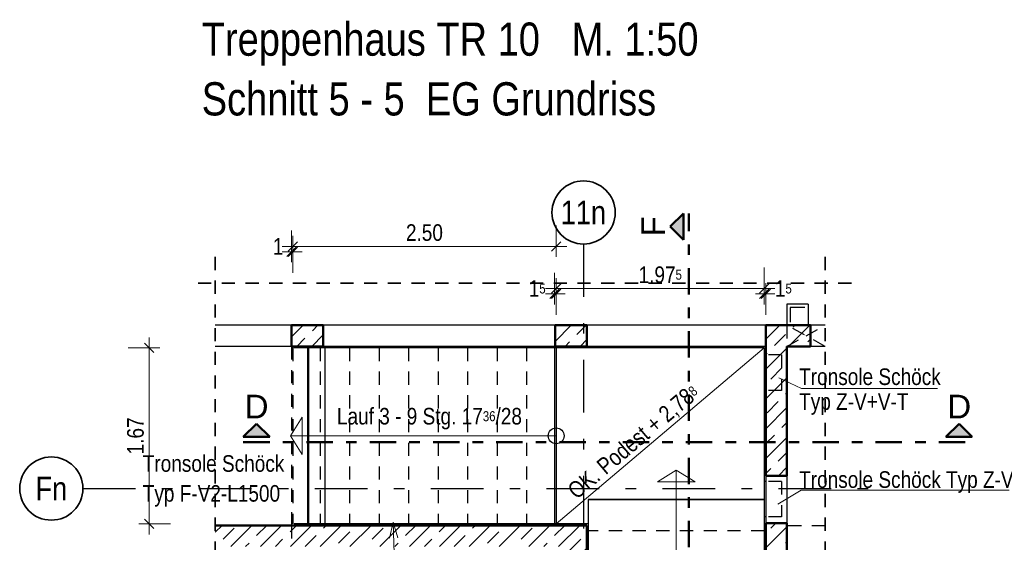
# Model space of a CAD drawing. Header units: millimetres. Extents: x 0 to 60.3, y -32.3 to 42.
# Tile 42 of 57: x 31.9 to 41.2, y 12.8 to 17.8. Entities that reach past the tile are written whole.
import ezdxf
from ezdxf.enums import TextEntityAlignment as Align

# ---------------------------------------------------------------- set-up
doc = ezdxf.new("R2010")
doc.units = ezdxf.units.MM
for name, pattern in [('DASHDOT', [1, 0.5, -0.25, 0, -0.25]), ('DASHDOTX2', [2, 1, -0.5, 0, -0.5]), ('HIDDEN', [0.375, 0.25, -0.125])]:
    doc.linetypes.add(name, pattern=pattern)
doc.layers.add('Achsen', color=7, linetype='Continuous', lineweight=20)
doc.layers.add('Schraffuren', color=7, linetype='Continuous', lineweight=20)
doc.styles.add('Arial', font='arial.ttf')
doc.styles.add('Arial Narrow', font='ARIALN.TTF')
doc.dimstyles.new('Arch_Strakon_dimstyle', dxfattribs={"dimtxt": 15.75, "dimasz": 1, "dimexe": 1.25, "dimexo": 0.0625, "dimgap": 1, "dimtad": 0, "dimdec": 4, "dimzin": 12, "dimdsep": 46, "dimtxsty": 'Arial Narrow', "dimblk": 'Arrowhead_Tick', "dimsah": 1, "dimcen": 0, "dimse1": 1, "dimse2": 1, "dimclrd": 6, "dimclrt": 2, "dimazin": 0, "dimtfac": 1, "dimtdec": 4, "dimtmove": 0, "dimatfit": 3, "dimldrblk": 'NONE', "dimfxl": 1, "dimtvp": 1, "dimtolj": 1, "dimtzin": 0, "dimlwd": 13, "dimarcsym": 2})
pattern_1 = [(45, (0, 0), (-0.1414214, 0.1414214), [0.15, -0.1]), (45, (-0.07071, 0.07071), (-0.1414214, 0.1414214), [])]

# ---------------------------------------------------------------- blocks, each defined once
blk = doc.blocks.new('Arrowhead_Tick')
at = {"color": 0, "linetype": 'Continuous', "lineweight": -2}
for p, q in [((0, 20), (0, -10)), ((-1, 0), (0, 0)), ((10, 0), (0, 0))]:
    blk.add_line(p, q, dxfattribs=at)
at = {"color": 2, "linetype": 'Continuous', "lineweight": 35}
blk.add_line((4.42, 4.42), (-4.42, -4.42), dxfattribs=at)
blk = doc.blocks.new('*D278')
at = {"layer": 'Defpoints', "color": 0}
for p in [(37.2658, 13.2455), (37.251, 13.0013), (37.2658, 12.2)]:
    blk.add_point(p, dxfattribs=at)
at = {"layer": 'Schraffuren', "color": 6, "linetype": 'Continuous', "lineweight": 13}
for p, q in [((37.241, 12.2), (37.231, 12.2)), ((37.251, 12.2), (37.2658, 12.2)), ((37.2758, 12.2), (37.2858, 12.2))]:
    blk.add_line(p, q, dxfattribs=at)
at = {"layer": 'Schraffuren', "color": 6, "lineweight": 13, "xscale": 0.01, "yscale": 0.01, "zscale": 0.01}
for p, rotation in [((37.251, 12.2), 6.868947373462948e-12), ((37.2658, 12.2), 180.0000000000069)]:
    blk.add_blockref('Arrowhead_Tick', p, dxfattribs=dict(at, rotation=rotation))
at = {"layer": 'Schraffuren', "color": 2, "lineweight": 35, "insert": (37.0854, 12.25), "char_height": 0.1575, "attachment_point": 5, "style": 'Arial Narrow'}
blk.add_mtext('\\A1;1{\\A1;\\H.6x;\\S5;}', dxfattribs=at)
blk = doc.blocks.new('_None')
blk = doc.blocks.new('*D279')
at = {"layer": 'Defpoints', "color": 0}
for p in [(37.2658, 13.2455), (38.9358, 12.9513), (38.9358, 12.2)]:
    blk.add_point(p, dxfattribs=at)
at = {"layer": 'Schraffuren', "color": 6, "linetype": 'Continuous', "lineweight": 13}
for p, q in [((37.2758, 12.2), (37.6251, 12.2)), ((38.9258, 12.2), (38.0484, 12.2))]:
    blk.add_line(p, q, dxfattribs=at)
at = {"layer": 'Schraffuren', "color": 6, "lineweight": 13, "xscale": 0.01, "yscale": 0.01, "zscale": 0.01}
blk.add_blockref('Arrowhead_Tick', (38.9358, 12.2), dxfattribs=at)
at = {"layer": 'Schraffuren', "color": 6, "lineweight": 13, "xscale": 0.01, "yscale": 0.01, "zscale": 0.01, "rotation": 180}
blk.add_blockref('Arrowhead_Tick', (37.2658, 12.2), dxfattribs=at)
at = {"layer": 'Schraffuren', "color": 2, "lineweight": 35, "insert": (37.8367, 12.2391), "char_height": 0.1575, "attachment_point": 5, "style": 'Arial Narrow'}
blk.add_mtext('\\A1;1.67', dxfattribs=at)
blk = doc.blocks.new('*D280')
at = {"layer": 'Defpoints', "color": 0}
for p in [(38.951, 13.0833), (38.9358, 12.9513), (38.951, 12.2)]:
    blk.add_point(p, dxfattribs=at)
at = {"layer": 'Schraffuren', "color": 6, "linetype": 'Continuous', "lineweight": 13}
for p, q in [((38.9258, 12.2), (38.9158, 12.2)), ((38.9358, 12.2), (38.951, 12.2)), ((38.961, 12.2), (38.971, 12.2))]:
    blk.add_line(p, q, dxfattribs=at)
at = {"layer": 'Schraffuren', "color": 6, "lineweight": 13, "xscale": 0.01, "yscale": 0.01, "zscale": 0.01}
blk.add_blockref('Arrowhead_Tick', (38.9358, 12.2), dxfattribs=at)
at = {"layer": 'Schraffuren', "color": 6, "lineweight": 13, "xscale": 0.01, "yscale": 0.01, "zscale": 0.01, "rotation": 180}
blk.add_blockref('Arrowhead_Tick', (38.951, 12.2), dxfattribs=at)
at = {"layer": 'Schraffuren', "color": 2, "lineweight": 35, "insert": (39.1165, 12.25), "char_height": 0.1575, "attachment_point": 5, "style": 'Arial Narrow'}
blk.add_mtext('\\A1;1{\\A1;\\H.6x;\\S5;}', dxfattribs=at)
blk = doc.blocks.new('*D438')
at = {"color": 6, "linetype": 'Continuous', "lineweight": 13}
for p, q in [((36.9367, 15.2), (36.9267, 15.2)), ((36.9467, 15.2), (36.961, 15.2)), ((36.971, 15.2), (36.981, 15.2))]:
    blk.add_line(p, q, dxfattribs=at)
at = {"layer": 'Defpoints', "color": 0}
for p in [(36.961, 15.2), (36.9467, 14.6863), (36.961, 14.6863)]:
    blk.add_point(p, dxfattribs=at)
at = {"color": 6, "lineweight": 13, "xscale": 0.01, "yscale": 0.01, "zscale": 0.01}
blk.add_blockref('Arrowhead_Tick', (36.9467, 15.2), dxfattribs=at)
at = {"color": 6, "lineweight": 13, "xscale": 0.01, "yscale": 0.01, "zscale": 0.01, "rotation": 180}
blk.add_blockref('Arrowhead_Tick', (36.961, 15.2), dxfattribs=at)
at = {"color": 2, "lineweight": 35, "insert": (36.7811, 15.25), "char_height": 0.1575, "attachment_point": 5, "style": 'Arial Narrow'}
blk.add_mtext('\\A1;1{\\A1;\\H.6x;\\S5;}', dxfattribs=at)
blk = doc.blocks.new('*D439')
at = {"color": 6, "linetype": 'Continuous', "lineweight": 13}
blk.add_line((36.971, 15.25), (38.9258, 15.25), dxfattribs=at)
at = {"layer": 'Defpoints', "color": 0}
for p in [(38.9358, 15.25), (36.961, 14.6863), (38.9358, 14.6863)]:
    blk.add_point(p, dxfattribs=at)
at = {"color": 6, "lineweight": 13, "xscale": 0.01, "yscale": 0.01, "zscale": 0.01}
blk.add_blockref('Arrowhead_Tick', (38.9358, 15.25), dxfattribs=at)
at = {"color": 6, "lineweight": 13, "xscale": 0.01, "yscale": 0.01, "zscale": 0.01, "rotation": 180}
blk.add_blockref('Arrowhead_Tick', (36.961, 15.25), dxfattribs=at)
at = {"color": 2, "lineweight": 35, "insert": (37.9484, 15.3804), "char_height": 0.1575, "attachment_point": 5, "style": 'Arial Narrow'}
blk.add_mtext('\\A1;1.97{\\A1;\\H.6x;\\S5;}', dxfattribs=at)
blk = doc.blocks.new('*D440')
at = {"color": 6, "linetype": 'Continuous', "lineweight": 13}
for p, q in [((38.9258, 15.2), (38.9158, 15.2)), ((38.9358, 15.2), (38.951, 15.2)), ((38.961, 15.2), (38.971, 15.2))]:
    blk.add_line(p, q, dxfattribs=at)
at = {"layer": 'Defpoints', "color": 0}
for p in [(38.951, 15.2), (38.951, 14.9013), (38.9358, 14.6863)]:
    blk.add_point(p, dxfattribs=at)
at = {"color": 6, "lineweight": 13, "xscale": 0.01, "yscale": 0.01, "zscale": 0.01}
blk.add_blockref('Arrowhead_Tick', (38.9358, 15.2), dxfattribs=at)
at = {"color": 6, "lineweight": 13, "xscale": 0.01, "yscale": 0.01, "zscale": 0.01, "rotation": 180}
blk.add_blockref('Arrowhead_Tick', (38.951, 15.2), dxfattribs=at)
at = {"color": 2, "lineweight": 35, "insert": (39.1165, 15.25), "char_height": 0.1575, "attachment_point": 5, "style": 'Arial Narrow'}
blk.add_mtext('\\A1;1{\\A1;\\H.6x;\\S5;}', dxfattribs=at)
blk = doc.blocks.new('*D461')
at = {"color": 6, "linetype": 'Continuous', "lineweight": 13}
for p, q in [((34.4408, 15.6), (34.4308, 15.6)), ((34.4508, 15.6), (34.461, 15.6)), ((34.471, 15.6), (34.481, 15.6))]:
    blk.add_line(p, q, dxfattribs=at)
at = {"layer": 'Defpoints', "color": 0}
for p in [(34.461, 15.6), (34.4508, 14.7013), (34.461, 14.6863)]:
    blk.add_point(p, dxfattribs=at)
at = {"color": 6, "lineweight": 13, "xscale": 0.01, "yscale": 0.01, "zscale": 0.01}
blk.add_blockref('Arrowhead_Tick', (34.4508, 15.6), dxfattribs=at)
at = {"color": 6, "lineweight": 13, "xscale": 0.01, "yscale": 0.01, "zscale": 0.01, "rotation": 180}
blk.add_blockref('Arrowhead_Tick', (34.461, 15.6), dxfattribs=at)
at = {"color": 2, "lineweight": 35, "insert": (34.3224, 15.65), "char_height": 0.1575, "attachment_point": 5, "style": 'Arial Narrow'}
blk.add_mtext('\\A1;1', dxfattribs=at)
blk = doc.blocks.new('*D462')
at = {"color": 6, "linetype": 'Continuous', "lineweight": 13}
blk.add_line((34.471, 15.65), (36.951, 15.65), dxfattribs=at)
at = {"layer": 'Defpoints', "color": 0}
for p in [(36.961, 15.65), (34.461, 14.6863), (36.961, 14.6863)]:
    blk.add_point(p, dxfattribs=at)
at = {"color": 6, "lineweight": 13, "xscale": 0.01, "yscale": 0.01, "zscale": 0.01}
blk.add_blockref('Arrowhead_Tick', (36.961, 15.65), dxfattribs=at)
at = {"color": 6, "lineweight": 13, "xscale": 0.01, "yscale": 0.01, "zscale": 0.01, "rotation": 180}
blk.add_blockref('Arrowhead_Tick', (34.461, 15.65), dxfattribs=at)
at = {"color": 2, "lineweight": 35, "insert": (35.711, 15.7804), "char_height": 0.1575, "attachment_point": 5, "style": 'Arial Narrow'}
blk.add_mtext('\\A1;2.50', dxfattribs=at)
blk = doc.blocks.new('*D463')
at = {"color": 6, "linetype": 'Continuous', "lineweight": 13}
blk.add_line((33.1, 13.0263), (33.1, 14.6763), dxfattribs=at)
at = {"layer": 'Defpoints', "color": 0}
for p in [(33.1, 14.6863), (34.461, 14.6863), (34.461, 13.0163)]:
    blk.add_point(p, dxfattribs=at)
at = {"color": 6, "lineweight": 13, "xscale": 0.01, "yscale": 0.01, "zscale": 0.01}
for p, rotation in [((33.1, 14.6863), 90), ((33.1, 13.0163), 270)]:
    blk.add_blockref('Arrowhead_Tick', p, dxfattribs=dict(at, rotation=rotation))
at = {"color": 2, "lineweight": 35, "insert": (32.9696, 13.8513), "char_height": 0.1575, "attachment_point": 5, "rotation": 90, "style": 'Arial Narrow'}
blk.add_mtext('\\A1;1.67', dxfattribs=at)

msp = doc.modelspace()

# ---------------------------------------------------------------- hatches: boundary and pattern name
at = {"lineweight": 13, "true_color": 0x0000ff}
msp.add_hatch(color=5, dxfattribs=at).paths.add_polyline_path([(38.044212, 15.839032), (38.169212, 15.714032), (38.169212, 15.964032)])
at = {"lineweight": 25, "true_color": 0x0000ff}
for points in [[(34.11755, 13.967222), (33.99255, 13.842222), (34.24255, 13.842222)], [(40.784768, 13.967222), (40.659768, 13.842222), (40.909768, 13.842222)]]:
    msp.add_hatch(color=5, dxfattribs=at).paths.add_polyline_path(points)
at = {"layer": 'Schraffuren', "lineweight": 13}
h = msp.add_hatch(dxfattribs=at)
h.set_pattern_fill('bB', color=6, scale=0.01, angle=45, style=0, pattern_type=2)
h.set_pattern_definition(pattern_1)
h.paths.add_polyline_path([(34.750759, 14.901296), (34.750759, 14.701296), (34.450759, 14.701296), (34.450759, 14.901296)])
h = msp.add_hatch(dxfattribs=at)
h.set_pattern_fill('bB', color=6, scale=0.01, angle=45, style=0, pattern_type=2)
h.set_pattern_definition(pattern_1)
h.paths.add_polyline_path([(37.250766, 14.901296), (37.250766, 14.701296), (36.950766, 14.701296), (36.950766, 14.901296)])
h = msp.add_hatch(dxfattribs=at)
h.set_pattern_fill('bB', color=6, scale=0.01, angle=45, style=0, pattern_type=2)
h.set_pattern_definition(pattern_1)
h.paths.add_polyline_path([(39.375769, 14.701296), (38.950952, 14.701296), (38.950952, 14.901296), (39.375769, 14.901296)])
h = msp.add_hatch(dxfattribs=at)
h.set_pattern_fill('bB', color=6, scale=0.01, angle=45, style=0, pattern_type=2)
h.set_pattern_definition(pattern_1)
h.paths.add_polyline_path([(39.150952, 14.701296), (39.150952, 13.473274), (38.950952, 13.473274), (38.950952, 14.701296)])
h = msp.add_hatch(dxfattribs=at)
h.set_pattern_fill('bB', color=6, scale=0.01, angle=45, style=0, pattern_type=2)
h.set_pattern_definition(pattern_1)
h.paths.add_polyline_path([(33.725294, 13.00129), (37.250952, 13.001293), (37.050952, 12.801293), (33.725294, 12.801293)])
h = msp.add_hatch(dxfattribs=at)
h.set_pattern_fill('bB', color=6, scale=0.01, angle=45, style=0, pattern_type=2)
h.set_pattern_definition(pattern_1)
h.paths.add_polyline_path([(37.250952, 13.001293), (37.250952, 10.901291), (37.050952, 11.101291), (37.050952, 12.801293)])
h = msp.add_hatch(dxfattribs=at)
h.set_pattern_fill('bB', color=6, scale=0.01, angle=45, style=0, pattern_type=2)
h.set_pattern_definition(pattern_1)
h.paths.add_polyline_path([(39.150952, 13.023273), (39.150952, 9.201291), (38.950952, 9.201291), (38.950952, 13.023273)])

# ---------------------------------------------------------------- linework, layer by layer
at = {"color": 4, "linetype": 'Continuous', "lineweight": 50}
for p, q in [((38.169212, 15.964032), (38.044212, 15.839032)), ((38.169212, 15.714032), (38.169212, 15.964032)), ((38.044212, 15.839032), (38.169212, 15.714032)), ((34.750759, 14.901296), (34.450759, 14.901296)), ((34.450759, 14.901296), (34.450759, 14.701296)), ((34.750759, 14.901296), (34.750759, 14.701296)), ((37.250766, 14.901296), (36.950766, 14.901296)), ((36.950766, 14.901296), (36.950766, 14.701296)), ((37.250766, 14.901296), (37.250766, 14.701296)), ((39.375769, 14.901296), (38.950952, 14.901296)), ((38.950952, 14.901296), (38.950952, 14.701311)), ((39.375769, 14.901296), (39.375769, 14.701296)), ((34.750759, 14.701296), (34.450759, 14.701296)), ((37.250766, 14.701296), (36.950766, 14.701296)), ((38.950952, 14.701311), (38.950952, 13.473274)), ((39.150952, 14.701311), (39.150952, 13.473274)), ((39.375769, 14.701296), (39.150952, 14.701296)), ((34.11755, 13.967222), (33.99255, 13.842222)), ((34.24255, 13.842222), (34.11755, 13.967222)), ((40.784768, 13.967222), (40.659768, 13.842222)), ((40.909768, 13.842222), (40.784768, 13.967222)), ((33.99255, 13.842222), (34.24255, 13.842222)), ((40.659768, 13.842222), (40.909768, 13.842222)), ((39.150952, 13.473274), (38.950952, 13.473274)), ((37.250952, 13.00129), (33.725294, 13.00129)), ((37.250952, 13.001293), (37.250952, 10.901291)), ((39.150952, 13.023273), (38.950952, 13.023273)), ((38.950952, 13.023273), (38.950952, 9.201291)), ((39.150952, 13.023273), (39.150952, 12.098918))]:
    msp.add_line(p, q, dxfattribs=at)
at = {"color": 4, "linetype": 'DASHDOT', "lineweight": 50, "ltscale": 0.5}
for p, q in [((38.219212, 7.993905), (38.219212, 15.964032)), ((33.99255, 13.792222), (40.931234, 13.792222))]:
    msp.add_line(p, q, dxfattribs=at)
at = {"color": 2, "linetype": 'HIDDEN', "lineweight": 35, "ltscale": 0.5}
for p, q in [((33.725294, 15.549886), (33.725294, 8.701291)), ((39.76332, 15.299886), (33.475294, 15.299886))]:
    msp.add_line(p, q, dxfattribs=at)
at = {"color": 3, "linetype": 'HIDDEN', "lineweight": 25, "ltscale": 0.5}
for p, q in [((38.950952, 14.901296), (38.950769, 14.901296)), ((39.150806, 14.901296), (39.150806, 14.701296)), ((39.151307, 14.901296), (39.151307, 14.701311)), ((34.450952, 14.701296), (34.450952, 13.001296)), ((34.600952, 14.686296), (34.460952, 14.686296)), ((34.460952, 14.686296), (34.460952, 13.016296)), ((34.720952, 14.686296), (34.720952, 13.016296)), ((35.000952, 14.686296), (35.000952, 13.016296)), ((35.280952, 14.686296), (35.280952, 13.016296)), ((35.560952, 14.686296), (35.560952, 13.016296)), ((35.840952, 14.686296), (35.840952, 13.016296)), ((36.120952, 14.686296), (36.120952, 13.016296)), ((36.400952, 14.686296), (36.400952, 13.016296)), ((36.680952, 14.686296), (36.680952, 13.016296)), ((39.150952, 14.701296), (39.150805, 14.701296)), ((39.100769, 14.619296), (38.950952, 14.619296)), ((39.100769, 14.619296), (39.100769, 14.283296)), ((39.100769, 14.283296), (38.950952, 14.283296)), ((39.100769, 13.419293), (38.950952, 13.419293)), ((39.100769, 13.419293), (39.100769, 13.083293)), ((39.100769, 13.083293), (38.950952, 13.083293)), ((34.450952, 13.001296), (34.450952, 12.801293)), ((34.600952, 13.016296), (34.460952, 13.016296)), ((39.51332, 12.998918), (39.150769, 12.998918)), ((39.150806, 12.998918), (39.150806, 12.798918)), ((38.935769, 12.951291), (37.265769, 12.951291))]:
    msp.add_line(p, q, dxfattribs=at)
at = {"color": 5, "linetype": 'Continuous', "lineweight": 18}
for p, q in [((34.440952, 13.851296), (34.551714, 14.029015)), ((34.551714, 14.029015), (34.551714, 13.673576)), ((36.960952, 13.851296), (34.440952, 13.851296)), ((34.440952, 13.851296), (34.551714, 13.673576)), ((38.100769, 13.525512), (37.92305, 13.41475)), ((38.100769, 11.005512), (38.100769, 13.525512)), ((38.100769, 13.525512), (38.278489, 13.41475)), ((38.278489, 13.41475), (37.92305, 13.41475))]:
    msp.add_line(p, q, dxfattribs=at)
at = {"layer": 'Achsen', "color": 3, "linetype": 'DASHDOTX2', "lineweight": 25, "ltscale": 0.5}
for p, q in [((37.220956, 15.672216), (37.220956, 7.950048)), ((32.470522, 13.351288), (40.09821, 13.351288))]:
    msp.add_line(p, q, dxfattribs=at)
at = {"layer": 'Achsen', "color": 3, "linetype": 'Continuous', "lineweight": 25}
for p, q in [((39.350806, 15.101296), (39.150806, 15.101296)), ((39.150806, 15.101296), (39.150806, 14.901296)), ((39.350806, 15.101296), (39.350806, 14.901296)), ((34.450759, 14.901296), (33.725294, 14.901296)), ((36.950766, 14.901296), (34.750759, 14.901296)), ((38.950769, 14.901296), (37.250766, 14.901296)), ((38.950769, 14.901296), (38.950769, 14.701296)), ((39.51332, 14.901296), (39.375769, 14.901296)), ((34.450759, 14.701296), (33.725294, 14.701296)), ((34.600952, 14.701296), (34.600952, 13.001293)), ((34.610952, 14.686296), (34.600952, 14.686296)), ((34.765495, 14.686296), (34.610952, 14.686296)), ((34.610952, 14.686296), (34.610952, 13.016296)), ((36.950766, 14.701296), (34.750759, 14.701296)), ((36.946699, 14.686296), (34.765495, 14.686296)), ((34.765495, 14.686296), (34.765495, 13.016296)), ((36.960952, 14.686296), (36.946699, 14.686296)), ((36.946699, 14.686296), (36.946699, 13.016296)), ((38.935769, 14.686296), (36.960952, 14.686296)), ((36.960952, 14.686296), (36.960952, 13.016296)), ((38.950769, 14.701296), (37.250766, 14.701296)), ((38.935769, 14.686296), (38.935769, 13.245512)), ((38.950952, 14.701296), (38.950769, 14.701296)), ((39.51332, 14.701296), (39.375769, 14.701296)), ((38.950952, 14.619296), (38.935769, 14.619296)), ((38.950952, 14.283296), (38.935769, 14.283296)), ((38.950952, 13.473274), (38.950952, 13.023273)), ((39.150952, 13.473274), (39.150952, 13.023273)), ((38.950952, 13.419293), (38.935769, 13.419293)), ((38.935769, 13.247252), (37.265769, 13.247252)), ((37.265769, 13.247252), (37.265769, 13.245512)), ((38.935769, 13.245512), (37.265769, 13.245512)), ((37.265769, 13.245512), (37.265769, 11.005512)), ((38.935769, 13.245512), (38.935769, 11.005512)), ((38.950952, 13.083293), (38.935769, 13.083293)), ((34.610952, 13.016296), (34.600952, 13.016296)), ((34.765495, 13.016296), (34.610952, 13.016296)), ((36.946699, 13.016296), (34.765495, 13.016296)), ((36.960952, 13.016296), (36.946699, 13.016296)), ((37.265769, 13.016296), (36.960952, 13.016296))]:
    msp.add_line(p, q, dxfattribs=at)
at = {"layer": 'Achsen', "color": 11, "linetype": 'Continuous', "lineweight": 25}
for p, q in [((39.320806, 15.071296), (39.180806, 15.071296)), ((39.180806, 15.071296), (39.180806, 14.931296))]:
    msp.add_line(p, q, dxfattribs=at)
at = {"layer": 'Achsen', "color": 11, "linetype": 'HIDDEN', "lineweight": 25, "ltscale": 0.5}
for p, q in [((39.51332, 14.701296), (39.150805, 14.901296)), ((39.332062, 14.801296), (39.51332, 14.901296)), ((39.150805, 14.701296), (39.332062, 14.801296))]:
    msp.add_line(p, q, dxfattribs=at)
at = {"layer": 'Achsen', "color": 5, "linetype": 'Continuous', "lineweight": 18}
msp.add_line((36.960952, 13.016296), (38.935769, 14.686296), dxfattribs=at)
at = {"layer": 'Achsen', "color": 2, "linetype": 'Continuous', "lineweight": 35}
for centre in [(37.220956, 15.972216), (32.170522, 13.351288)]:
    msp.add_circle(centre, 0.3, dxfattribs=at)
at = {"layer": 'Schraffuren', "color": 5, "linetype": 'Continuous', "lineweight": 18}
for p, q in [((39.290084, 14.301082), (39.075242, 14.40179)), ((40.579136, 14.301082), (39.290084, 14.301082)), ((39.284527, 13.335731), (39.06467, 13.202374)), ((41.259641, 13.335731), (39.284527, 13.335731)), ((35.378438, 12.87933), (35.41341, 13.030633)), ((35.596458, 7.749671), (35.41341, 13.030633)), ((35.41341, 13.030633), (35.458775, 12.882115))]:
    msp.add_line(p, q, dxfattribs=at)
at = {"layer": 'Schraffuren', "color": 3, "linetype": 'Continuous', "lineweight": 25}
msp.add_circle((36.960952, 13.851296), 0.075, dxfattribs=at)

# ---------------------------------------------------------------- texts
at = {"color": 1, "lineweight": 70, "style": 'Arial Narrow'}
for s, p in [('Treppenhaus TR 10   M. 1:50', (33.597904, 17.460375)), ('Schnitt 5 - 5  EG Grundriss', (33.597904, 16.893375))]:
    msp.add_text(s, height=0.315, dxfattribs=at).set_placement(p)
at = {"color": 4, "lineweight": 50, "style": 'Arial'}
msp.add_text('F', height=0.225, rotation=90, dxfattribs=at).set_placement((37.994212, 15.744532))
for p in [(34.00505, 14.017222), (40.672268, 14.017222)]:
    msp.add_text('D', height=0.225, dxfattribs=at).set_placement(p)
at = {"color": 2, "lineweight": 35, "insert": (34.880777, 13.911976), "char_height": 0.1575, "attachment_point": 7, "line_spacing_factor": 0.9, "style": 'Arial Narrow'}
msp.add_mtext('Lauf 3 - 9 Stg. 17{\\A1;\\H.6x;\\S36;}/28', dxfattribs=at)
at = {"layer": 'Achsen', "color": 4, "lineweight": 50, "style": 'Arial Narrow'}
for s, p in [('11n', (37.219356, 15.972216)), ('Fn', (32.170522, 13.35046))]:
    msp.add_text(s, height=0.225, dxfattribs=at).set_placement(p, align=Align.MIDDLE_CENTER)
at = {"layer": 'Achsen', "color": 2, "lineweight": 35, "insert": (37.174848, 13.219837), "char_height": 0.1575, "attachment_point": 7, "rotation": 40.2195, "line_spacing_factor": 0.9, "style": 'Arial Narrow'}
msp.add_mtext('OK. Podest + 2,78{\\A1;\\H.6x;\\S8;}', dxfattribs=at)
at = {"layer": 'Schraffuren', "color": 2, "lineweight": 35, "style": 'Arial Narrow'}
for s, p in [('Tronsole Schöck', (39.266574, 14.334322)), ('Tronsole Schöck', (33.038005, 13.510366)), ('Tronsole Schöck Typ Z-VH + VH-T', (39.266574, 13.357825)), ('Typ F-V2-L1500', (33.038005, 13.226866))]:
    msp.add_text(s, height=0.1575, dxfattribs=at).set_placement(p)

# ---------------------------------------------------------------- dimensions: what is measured, and where the dimension line sits
at = {"lineweight": 35}
for base, p1, p2, text, override, picture, middle in [((34.460952, 15.6), (34.450759, 14.701296), (34.460952, 14.686296), '1', {"dimscale": 0.01, "dimtxt": 15.75, "dimasz": 1, "dimgap": 5, "dimtad": 1, "dimjust": 0, "dimtih": 0, "dimtoh": 0, "dimdec": 3, "dimdsep": 46, "dimtxsty": 'Arial Narrow', "dimclrd": 6, "dimclrt": 2, "dimtix": 0, "dimtofl": 255, "dimtmove": 2, "dimatfit": 2, "dimfxl": 0, "dimfxlon": 0, "dimtvp": 31.746032, "dimlwd": 13}, '*D461', (34.322396, 15.65)), ((36.960952, 15.65), (34.460952, 14.686296), (36.960952, 14.686296), '2.50', {"dimscale": 0.01, "dimtxt": 15.75, "dimasz": 1, "dimgap": 5, "dimtad": 1, "dimjust": 0, "dimtih": 0, "dimtoh": 0, "dimdec": 3, "dimdsep": 46, "dimtxsty": 'Arial Narrow', "dimclrd": 6, "dimclrt": 2, "dimtix": 1, "dimtofl": 255, "dimtmove": 0, "dimatfit": 2, "dimfxl": 0, "dimfxlon": 0, "dimtvp": 31.746032, "dimlwd": 13}, '*D462', (35.710952, 15.65)), ((38.935769, 15.25), (36.960952, 14.686296), (38.935769, 14.686296), '1.97{\\A1;\\H.6x;\\S5;}', {"dimscale": 0.01, "dimtxt": 15.75, "dimasz": 1, "dimgap": 5, "dimtad": 1, "dimjust": 0, "dimtih": 0, "dimtoh": 0, "dimdec": 5, "dimdsep": 46, "dimtxsty": 'Arial Narrow', "dimclrd": 6, "dimclrt": 2, "dimtix": 1, "dimtofl": 255, "dimtmove": 0, "dimatfit": 2, "dimfxl": 0, "dimfxlon": 0, "dimtvp": 31.746032, "dimlwd": 13}, '*D439', (37.948361, 15.25)), ((36.960952, 15.2), (36.946699, 14.686296), (36.960952, 14.686296), '1{\\A1;\\H.6x;\\S5;}', {"dimscale": 0.01, "dimtxt": 15.75, "dimasz": 1, "dimgap": 5, "dimtad": 1, "dimjust": 0, "dimtih": 0, "dimtoh": 0, "dimdec": 5, "dimdsep": 46, "dimtxsty": 'Arial Narrow', "dimclrd": 6, "dimclrt": 2, "dimtix": 0, "dimtofl": 255, "dimtmove": 2, "dimatfit": 2, "dimfxl": 0, "dimfxlon": 0, "dimtvp": 31.746032, "dimlwd": 13}, '*D438', (36.781127, 15.25)), ((38.950952, 15.2), (38.935769, 14.686296), (38.950952, 14.901296), '1{\\A1;\\H.6x;\\S5;}', {"dimscale": 0.01, "dimtxt": 15.75, "dimasz": 1, "dimgap": 5, "dimtad": 1, "dimjust": 4, "dimtih": 0, "dimtoh": 0, "dimdec": 5, "dimdsep": 46, "dimtxsty": 'Arial Narrow', "dimclrd": 6, "dimclrt": 2, "dimtix": 0, "dimtofl": 255, "dimtmove": 2, "dimatfit": 2, "dimfxl": 0, "dimfxlon": 0, "dimtvp": 31.746032, "dimlwd": 13}, '*D440', (39.116524, 15.25))]:
    dim = msp.add_linear_dim(base=base, p1=p1, p2=p2, text=text, dimstyle='Arch_Strakon_dimstyle', override=override, dxfattribs=at)
    dim.commit()
    dim.dimension.update_dxf_attribs({"geometry": picture, "text_midpoint": middle, "dimtype": 160})
dim = msp.add_linear_dim(base=(33.1, 14.686296), p1=(34.460952, 13.016296), p2=(34.460952, 14.686296), angle=90, text='1.67', dimstyle='Arch_Strakon_dimstyle', override={"dimscale": 0.01, "dimtxt": 15.75, "dimasz": 1, "dimgap": 5, "dimtad": 1, "dimjust": 0, "dimtih": 0, "dimtoh": 0, "dimdec": 3, "dimdsep": 46, "dimtxsty": 'Arial Narrow', "dimclrd": 6, "dimclrt": 2, "dimtix": 1, "dimtofl": 255, "dimtmove": 0, "dimatfit": 2, "dimfxl": 0, "dimfxlon": 0, "dimtvp": 31.746032, "dimlwd": 13}, dxfattribs=at)
dim.commit()
dim.dimension.update_dxf_attribs({"geometry": '*D463', "text_midpoint": (33.1, 13.851296), "dimtype": 160})
at = {"layer": 'Schraffuren', "lineweight": 35}
dim = msp.add_linear_dim(base=(37.265769, 12.2), p1=(37.250952, 13.00129), p2=(37.265769, 13.245512), angle=0, text='1{\\A1;\\H.6x;\\S5;}', dimstyle='Arch_Strakon_dimstyle', override={"dimscale": 0.01, "dimtxt": 15.75, "dimasz": 1, "dimgap": 5, "dimtad": 1, "dimjust": 0, "dimtih": 0, "dimtoh": 0, "dimdec": 3, "dimdsep": 46, "dimtxsty": 'Arial Narrow', "dimclrd": 6, "dimclrt": 2, "dimtix": 0, "dimtofl": 255, "dimtmove": 2, "dimatfit": 2, "dimfxl": 0, "dimfxlon": 0, "dimtvp": 31.746032, "dimlwd": 13}, dxfattribs=at)
dim.commit()
dim.dimension.update_dxf_attribs({"geometry": '*D278', "text_midpoint": (37.08538, 12.25), "dimtype": 160})
for base, p1, p2, text, override, picture, middle in [((38.935769, 12.2), (37.265769, 13.245512), (38.935769, 12.951291), '1.67', {"dimscale": 0.01, "dimtxt": 15.75, "dimasz": 1, "dimgap": 5, "dimtad": 0, "dimjust": 0, "dimtih": 0, "dimtoh": 0, "dimdec": 3, "dimdsep": 46, "dimtxsty": 'Arial Narrow', "dimclrd": 6, "dimclrt": 2, "dimtix": 0, "dimtofl": 255, "dimtmove": 2, "dimatfit": 2, "dimfxl": 0, "dimfxlon": 0, "dimtvp": 31.746032, "dimlwd": 13}, '*D279', (37.836731, 12.239132)), ((38.950952, 12.2), (38.935769, 12.951291), (38.950952, 13.083293), '1{\\A1;\\H.6x;\\S5;}', {"dimscale": 0.01, "dimtxt": 15.75, "dimasz": 1, "dimgap": 5, "dimtad": 1, "dimjust": 4, "dimtih": 0, "dimtoh": 0, "dimdec": 3, "dimdsep": 46, "dimtxsty": 'Arial Narrow', "dimclrd": 6, "dimclrt": 2, "dimtix": 0, "dimtofl": 255, "dimtmove": 2, "dimatfit": 2, "dimfxl": 0, "dimfxlon": 0, "dimtvp": 31.746032, "dimlwd": 13}, '*D280', (39.116524, 12.25))]:
    dim = msp.add_linear_dim(base=base, p1=p1, p2=p2, text=text, dimstyle='Arch_Strakon_dimstyle', override=override, dxfattribs=at)
    dim.commit()
    dim.dimension.update_dxf_attribs({"geometry": picture, "text_midpoint": middle, "dimtype": 160})

# ---------------------------------------------------------------- next in the draw order: texts
at = {"layer": 'Schraffuren', "color": 2, "lineweight": 35, "insert": (39.266574, 14.050822), "char_height": 0.1575, "attachment_point": 7, "line_spacing_factor": 0.9, "style": 'Arial Narrow', "bg_fill": 3, "box_fill_scale": 1.2, "bg_fill_color": 256, "bg_fill_true_color": 13158600, "bg_fill_transparency": 0}
msp.add_mtext('Typ Z-V+V-T', dxfattribs=at)

# ---------------------------------------------------------------- next in the draw order: linework, layer by layer
at = {"color": 2, "linetype": 'HIDDEN', "lineweight": 35, "ltscale": 0.5}
msp.add_line((39.51332, 15.549886), (39.51332, 12.548918), dxfattribs=at)

doc.saveas('drawing.dxf')
